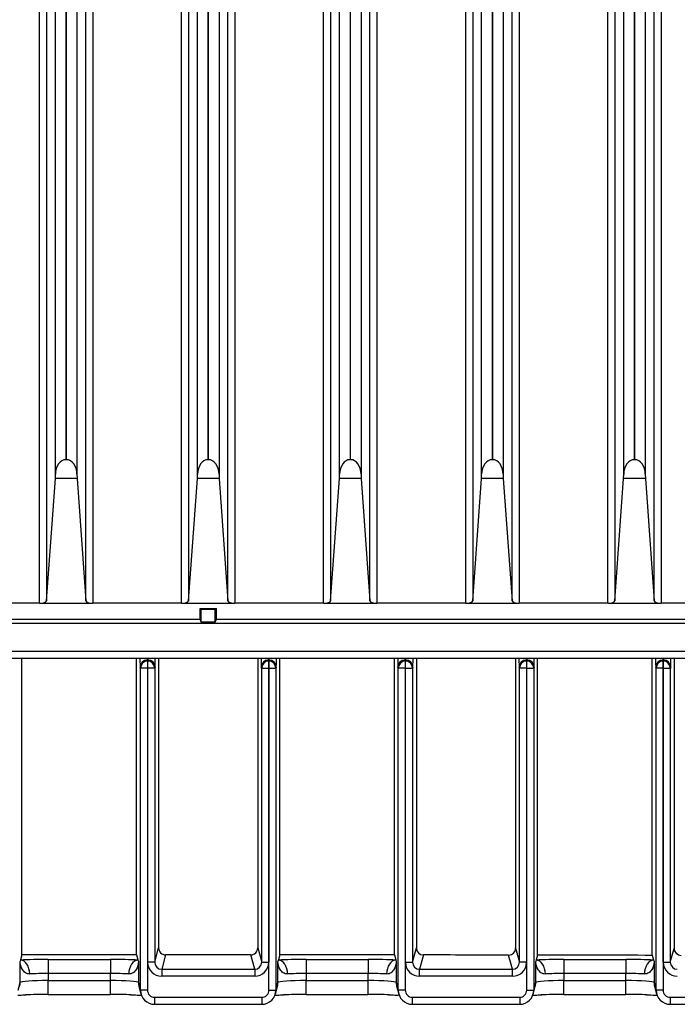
# Paper-space layout 'Layout1' of a CAD drawing. Header units: millimetres. Extents: x 44 to 263, y 63 to 187.
# Tile 8 of 11: x 229 to 243, y 63 to 84. Entities that reach past the tile are written whole.
import ezdxf

# ---------------------------------------------------------------- set-up
doc = ezdxf.new("R2010")
doc.units = ezdxf.units.MM
for name, color, linetype in [('Default', 7, 'Continuous'), ('MS-001450', 7, 'Continuous'), ('MS-001451', 7, 'Continuous'), ('MS-001452', 7, 'Continuous')]:
    doc.layers.add(name, color=color, linetype=linetype)

# ---------------------------------------------------------------- blocks, each defined once
blk = doc.blocks.new('SE3')
at = {"layer": 'MS-001450', "color": 7, "linetype": 'Continuous'}
for p, q in [((229.404, 71.718), (229.404, 119.718)), ((229.554, 119.665), (229.554, 71.772)), ((230.396, 71.772), (230.396, 119.665)), ((230.546, 119.718), (230.546, 71.718)), ((232.446, 71.718), (232.446, 119.718)), ((232.596, 119.665), (232.596, 71.772)), ((233.438, 71.772), (233.438, 119.665)), ((233.588, 119.718), (233.588, 71.718)), ((235.488, 71.718), (235.488, 119.718)), ((235.638, 119.665), (235.638, 71.772)), ((236.48, 71.772), (236.48, 119.665)), ((236.63, 119.718), (236.63, 71.718)), ((238.53, 71.718), (238.53, 119.718)), ((238.68, 119.665), (238.68, 71.772)), ((239.522, 71.772), (239.522, 119.665)), ((239.672, 119.718), (239.672, 71.718)), ((241.572, 71.718), (241.572, 119.718)), ((241.722, 119.665), (241.722, 71.772)), ((242.564, 71.772), (242.564, 119.665)), ((242.714, 119.718), (242.714, 71.718)), ((229.744, 74.479), (229.744, 116.958)), ((230.206, 116.958), (230.206, 74.479)), ((232.786, 74.479), (232.786, 116.958)), ((233.248, 116.958), (233.248, 74.479)), ((235.828, 74.479), (235.828, 116.958)), ((236.29, 116.958), (236.29, 74.479)), ((238.87, 74.479), (238.87, 116.958)), ((239.332, 116.958), (239.332, 74.479)), ((241.912, 74.479), (241.912, 116.958)), ((242.374, 116.958), (242.374, 74.479)), ((229.969, 116.645), (229.969, 74.792)), ((229.981, 74.792), (229.981, 116.645)), ((233.011, 116.645), (233.011, 74.792)), ((233.023, 74.792), (233.023, 116.645)), ((236.053, 116.645), (236.053, 74.792)), ((236.065, 74.792), (236.065, 116.645)), ((239.095, 116.645), (239.095, 74.792)), ((239.107, 74.792), (239.107, 116.645)), ((242.137, 116.645), (242.137, 74.792)), ((242.149, 74.792), (242.149, 116.645)), ((229.969, 74.792), (229.981, 74.792)), ((233.011, 74.792), (233.023, 74.792)), ((236.053, 74.792), (236.065, 74.792)), ((239.095, 74.792), (239.107, 74.792)), ((242.137, 74.792), (242.149, 74.792)), ((229.743, 74.389), (229.744, 74.479)), ((230.206, 74.479), (230.208, 74.389)), ((232.785, 74.389), (232.786, 74.479)), ((233.248, 74.479), (233.25, 74.389)), ((235.827, 74.389), (235.828, 74.479)), ((236.29, 74.479), (236.292, 74.389)), ((238.869, 74.389), (238.87, 74.479)), ((239.332, 74.479), (239.334, 74.389)), ((241.911, 74.389), (241.912, 74.479)), ((242.374, 74.479), (242.376, 74.389)), ((229.554, 71.772), (229.743, 74.389)), ((230.208, 74.389), (229.743, 74.389)), ((230.208, 74.389), (230.396, 71.772)), ((232.596, 71.772), (232.785, 74.389)), ((233.25, 74.389), (232.785, 74.389)), ((233.25, 74.389), (233.438, 71.772)), ((235.638, 71.772), (235.827, 74.389)), ((236.292, 74.389), (235.827, 74.389)), ((236.292, 74.389), (236.48, 71.772)), ((238.68, 71.772), (238.869, 74.389)), ((239.334, 74.389), (238.869, 74.389)), ((239.334, 74.389), (239.522, 71.772)), ((241.722, 71.772), (241.911, 74.389)), ((242.376, 74.389), (241.911, 74.389)), ((242.376, 74.389), (242.564, 71.772)), ((229.404, 71.718), (227.504, 71.718)), ((229.404, 71.718), (230.546, 71.718)), ((232.446, 71.718), (230.546, 71.718)), ((232.446, 71.718), (233.588, 71.718)), ((235.488, 71.718), (233.588, 71.718)), ((235.488, 71.718), (236.63, 71.718)), ((238.53, 71.718), (236.63, 71.718)), ((238.53, 71.718), (239.672, 71.718)), ((241.572, 71.718), (239.672, 71.718)), ((241.572, 71.718), (242.714, 71.718)), ((244.614, 71.718), (242.714, 71.718))]:
    blk.add_line(p, q, dxfattribs=at)
for centre, major_axis, ratio, start_param, end_param in [((229.969, 74.47), (0, -0.321), 0.700208, 3.141593, 4.686209), ((229.981, 74.47), (0, 0.321), 0.700208, 4.738569, 6.283185), ((233.011, 74.47), (0, -0.321), 0.700208, 3.141593, 4.686209), ((233.023, 74.47), (0, 0.321), 0.700208, 4.738569, 6.283185), ((236.053, 74.47), (0, -0.321), 0.700208, 3.141593, 4.686209), ((236.065, 74.47), (0, 0.321), 0.700208, 4.738569, 6.283185), ((239.095, 74.47), (0, -0.321), 0.700208, 3.141593, 4.686209), ((239.107, 74.47), (0, 0.321), 0.700208, 4.738569, 6.283185), ((242.137, 74.47), (0, -0.321), 0.700208, 3.141593, 4.686209), ((242.149, 74.47), (0, 0.321), 0.700208, 4.738569, 6.283185), ((229.404, 71.773), (0.15, 0), 0.36397, 4.712389, 6.257005), ((230.546, 71.773), (0.15, 0), 0.36397, 3.167773, 4.712389), ((232.446, 71.773), (0.15, 0), 0.36397, 4.712389, 6.257005), ((233.588, 71.773), (-0.15, 0), 0.36397, 0.02618, 1.570796), ((235.488, 71.773), (0.15, 0), 0.36397, 4.712389, 6.257005), ((236.63, 71.773), (-0.15, 0), 0.36397, 0.02618, 1.570796), ((238.53, 71.773), (0.15, 0), 0.36397, 4.712389, 6.257005), ((239.672, 71.773), (0.15, 0), 0.36397, 3.167773, 4.712389), ((241.572, 71.773), (0.15, 0), 0.36397, 4.712389, 6.257005), ((242.714, 71.773), (0.15, 0), 0.36397, 3.167773, 4.712389)]:
    blk.add_ellipse(centre, major_axis=major_axis, ratio=ratio, start_param=start_param, end_param=end_param, dxfattribs=at)
at = {"layer": 'MS-001451', "color": 7, "linetype": 'Continuous'}
for p, q in [((232.867, 71.583), (232.842, 71.608)), ((232.842, 71.608), (233.192, 71.608)), ((232.842, 71.372), (232.842, 71.608)), ((233.167, 71.583), (232.867, 71.583)), ((232.867, 71.31), (232.867, 71.583)), ((233.167, 71.583), (233.192, 71.608)), ((233.167, 71.31), (233.167, 71.583)), ((233.192, 71.372), (233.192, 71.608)), ((253.081, 71.283), (212.953, 71.283)), ((232.842, 71.372), (221.942, 71.372)), ((232.867, 71.31), (232.842, 71.372)), ((233.167, 71.31), (232.867, 71.31)), ((233.167, 71.31), (233.192, 71.372)), ((244.092, 71.372), (233.192, 71.372)), ((212.953, 70.689), (253.081, 70.689)), ((212.953, 70.539), (253.081, 70.539))]:
    blk.add_line(p, q, dxfattribs=at)
at = {"layer": 'MS-001452', "color": 7, "linetype": 'Continuous'}
for p, q in [((229.028, 64.189), (229.028, 70.539)), ((231.482, 64.191), (231.482, 70.539)), ((231.728, 70.502), (231.708, 70.502)), ((231.708, 70.502), (231.716, 70.481)), ((231.716, 70.481), (231.72, 70.481)), ((231.716, 70.481), (231.716, 70.331)), ((231.72, 70.481), (231.728, 70.502)), ((231.72, 70.331), (231.72, 70.481)), ((231.954, 70.539), (231.954, 64.341)), ((234.077, 70.539), (234.077, 64.341)), ((234.303, 70.502), (234.311, 70.481)), ((234.323, 70.502), (234.303, 70.502)), ((234.311, 70.481), (234.315, 70.481)), ((234.311, 70.481), (234.311, 70.331)), ((234.315, 70.481), (234.323, 70.502)), ((234.315, 70.331), (234.315, 70.481)), ((234.549, 64.191), (234.549, 70.539)), ((237.003, 64.189), (237.003, 70.539)), ((237.248, 70.502), (237.228, 70.502)), ((237.228, 70.502), (237.236, 70.481)), ((237.236, 70.481), (237.24, 70.481)), ((237.236, 70.481), (237.236, 70.331)), ((237.24, 70.481), (237.248, 70.502)), ((237.24, 70.331), (237.24, 70.481)), ((237.473, 70.539), (237.473, 64.339)), ((239.599, 70.539), (239.599, 64.336)), ((239.823, 70.502), (239.831, 70.481)), ((239.843, 70.502), (239.823, 70.502)), ((239.831, 70.481), (239.835, 70.481)), ((239.831, 70.481), (239.831, 70.331)), ((239.835, 70.481), (239.843, 70.502)), ((239.835, 70.331), (239.835, 70.481)), ((240.067, 64.185), (240.067, 70.539)), ((242.525, 64.181), (242.525, 70.539)), ((242.768, 70.502), (242.748, 70.502)), ((242.748, 70.502), (242.756, 70.481)), ((242.756, 70.481), (242.76, 70.481)), ((242.756, 70.481), (242.756, 70.331)), ((242.76, 70.481), (242.768, 70.502)), ((242.76, 70.331), (242.76, 70.481)), ((242.991, 70.539), (242.991, 64.33)), ((231.566, 70.331), (231.558, 70.352)), ((231.566, 63.433), (231.566, 70.331)), ((231.716, 70.331), (231.566, 70.331)), ((231.72, 70.331), (231.716, 70.331)), ((231.716, 70.331), (231.716, 63.433)), ((231.72, 64.033), (231.72, 70.331)), ((231.87, 70.331), (231.72, 70.331)), ((231.878, 70.352), (231.87, 70.331)), ((231.87, 70.331), (231.87, 64.033)), ((234.161, 70.331), (234.153, 70.352)), ((234.161, 64.033), (234.161, 70.331)), ((234.161, 70.331), (234.311, 70.331)), ((234.311, 70.331), (234.311, 64.033)), ((234.315, 70.331), (234.311, 70.331)), ((234.315, 63.433), (234.315, 70.331)), ((234.315, 70.331), (234.465, 70.331)), ((234.473, 70.352), (234.465, 70.331)), ((234.465, 70.331), (234.465, 63.433)), ((237.086, 70.331), (237.078, 70.352)), ((237.086, 63.433), (237.086, 70.331)), ((237.236, 70.331), (237.086, 70.331)), ((237.24, 70.331), (237.236, 70.331)), ((237.236, 70.331), (237.236, 63.433)), ((237.24, 64.033), (237.24, 70.331)), ((237.24, 70.331), (237.39, 70.331)), ((237.398, 70.352), (237.39, 70.331)), ((237.39, 70.331), (237.39, 64.033)), ((239.681, 70.331), (239.673, 70.352)), ((239.681, 64.033), (239.681, 70.331)), ((239.831, 70.331), (239.681, 70.331)), ((239.831, 70.331), (239.831, 64.033)), ((239.835, 70.331), (239.831, 70.331)), ((239.835, 63.433), (239.835, 70.331)), ((239.835, 70.331), (239.985, 70.331)), ((239.993, 70.352), (239.985, 70.331)), ((239.985, 70.331), (239.985, 63.433)), ((242.606, 70.331), (242.598, 70.352)), ((242.606, 63.433), (242.606, 70.331)), ((242.756, 70.331), (242.606, 70.331)), ((242.76, 70.331), (242.756, 70.331)), ((242.756, 70.331), (242.756, 63.433)), ((242.76, 64.033), (242.76, 70.331)), ((242.76, 70.331), (242.91, 70.331)), ((242.918, 70.352), (242.91, 70.331)), ((242.91, 70.331), (242.91, 64.033)), ((231.87, 64.033), (231.954, 64.341)), ((234.077, 64.341), (234.161, 64.033)), ((237.39, 64.033), (237.473, 64.339)), ((239.599, 64.336), (239.681, 64.033)), ((242.91, 64.033), (242.991, 64.33)), ((228.999, 64.081), (228.99, 64.049)), ((229.028, 64.189), (228.999, 64.081)), ((229.59, 64.091), (230.921, 64.091)), ((229.59, 64.091), (229.59, 63.792)), ((230.921, 64.091), (230.921, 63.792)), ((231.482, 64.191), (231.512, 64.081)), ((231.512, 64.081), (231.521, 64.049)), ((232.104, 64.191), (232.02, 63.883)), ((234.011, 63.883), (233.927, 64.191)), ((234.519, 64.081), (234.51, 64.049)), ((234.549, 64.191), (234.519, 64.081)), ((235.11, 64.091), (236.441, 64.091)), ((235.11, 64.091), (235.11, 63.792)), ((236.441, 64.091), (236.441, 63.792)), ((237.003, 64.189), (237.032, 64.081)), ((237.032, 64.081), (237.041, 64.049)), ((237.623, 64.189), (237.54, 63.883)), ((239.531, 63.883), (239.449, 64.186)), ((240.039, 64.081), (240.03, 64.049)), ((240.067, 64.185), (240.039, 64.081)), ((240.63, 64.091), (241.961, 64.091)), ((240.63, 64.091), (240.63, 63.792)), ((241.961, 64.091), (241.961, 63.792)), ((242.525, 64.181), (242.552, 64.081)), ((242.552, 64.081), (242.561, 64.049)), ((228.99, 63.599), (228.99, 64.049)), ((231.521, 64.049), (231.521, 63.599)), ((231.87, 64.033), (231.72, 64.033)), ((232.02, 63.883), (234.011, 63.883)), ((232.02, 63.883), (232.02, 63.733)), ((234.011, 63.883), (234.011, 63.733)), ((234.161, 64.033), (234.311, 64.033)), ((234.51, 63.599), (234.51, 64.049)), ((237.041, 64.049), (237.041, 63.599)), ((237.24, 64.033), (237.39, 64.033)), ((237.54, 63.883), (239.531, 63.883)), ((237.54, 63.733), (237.54, 63.883)), ((239.531, 63.733), (239.531, 63.883)), ((239.831, 64.033), (239.681, 64.033)), ((240.03, 63.599), (240.03, 64.049)), ((242.561, 64.049), (242.561, 63.599)), ((242.76, 64.033), (242.91, 64.033)), ((229.59, 63.792), (229.59, 63.642)), ((230.921, 63.792), (229.59, 63.792)), ((230.921, 63.642), (230.921, 63.792)), ((234.011, 63.733), (232.02, 63.733)), ((235.11, 63.792), (235.11, 63.642)), ((236.441, 63.792), (235.11, 63.792)), ((236.441, 63.642), (236.441, 63.792)), ((239.531, 63.733), (237.54, 63.733)), ((240.63, 63.792), (240.63, 63.642)), ((241.961, 63.792), (240.63, 63.792)), ((241.961, 63.642), (241.961, 63.792)), ((228.945, 63.433), (228.99, 63.599)), ((229.59, 63.642), (230.921, 63.642)), ((229.59, 63.342), (229.59, 63.642)), ((230.921, 63.342), (230.921, 63.642)), ((231.521, 63.599), (231.566, 63.433)), ((231.531, 63.52), (231.577, 63.354)), ((234.455, 63.354), (234.5, 63.52)), ((234.465, 63.433), (234.51, 63.599)), ((235.11, 63.642), (236.441, 63.642)), ((235.11, 63.342), (235.11, 63.642)), ((236.441, 63.342), (236.441, 63.642)), ((237.041, 63.599), (237.086, 63.433)), ((237.051, 63.52), (237.097, 63.354)), ((239.975, 63.354), (240.02, 63.52)), ((239.985, 63.433), (240.03, 63.599)), ((240.63, 63.642), (241.961, 63.642)), ((240.63, 63.342), (240.63, 63.642)), ((241.961, 63.342), (241.961, 63.642)), ((242.561, 63.599), (242.606, 63.433)), ((242.571, 63.52), (242.617, 63.354)), ((229.59, 63.342), (230.921, 63.342)), ((231.716, 63.433), (231.566, 63.433)), ((231.866, 63.282), (234.165, 63.282)), ((231.866, 63.282), (231.866, 63.132)), ((234.165, 63.282), (234.165, 63.132)), ((234.315, 63.433), (234.465, 63.433)), ((235.11, 63.342), (236.441, 63.342)), ((237.236, 63.433), (237.086, 63.433)), ((237.386, 63.282), (239.685, 63.282)), ((237.386, 63.282), (237.386, 63.132)), ((239.685, 63.282), (239.685, 63.132)), ((239.835, 63.433), (239.985, 63.433)), ((240.63, 63.342), (241.961, 63.342)), ((242.756, 63.433), (242.606, 63.433)), ((242.906, 63.282), (245.205, 63.282)), ((242.906, 63.282), (242.906, 63.132)), ((231.866, 63.132), (234.165, 63.132)), ((237.386, 63.132), (239.685, 63.132)), ((242.906, 63.132), (245.205, 63.132))]:
    blk.add_line(p, q, dxfattribs=at)
for centre, radius, start, end in [((232.104, 64.341), 0.15, 179.9615, 269.9939), ((233.927, 64.341), 0.15, 270.0062, 0.0385), ((237.623, 64.339), 0.15, 179.9668, 269.8964), ((239.449, 64.336), 0.15, 269.9085, 0.0437), ((243.141, 64.33), 0.15, 179.972, 269.7989), ((233.017, -4292.107), 4356.298, 89.988028, 90.012012), ((231.866, 63.433), 0.3, 179.982, 270.018), ((234.165, 63.433), 0.3, 269.982, 0.018), ((237.386, 63.433), 0.3, 179.982, 270.018), ((239.685, 63.433), 0.3, 269.982, 0.018), ((242.906, 63.433), 0.3, 179.982, 270.018)]:
    blk.add_arc(centre, radius, start, end, dxfattribs=at)
for centre, major_axis, ratio, start_param, end_param in [((231.558, 70.652), (0, -0.3), 0.013091, -1.185084, -0.034907), ((231.708, 70.352), (0.14, 0.053), 0.999305, 1.212369, 2.782708), ((231.716, 70.331), (0.14, 0.053), 0.999305, 1.212369, 2.782708), ((231.708, 70.652), (0, -0.15), 0.026181, -0.71904, -0.034907), ((231.72, 70.331), (0.14, -0.053), 0.999305, 0.358884, 1.929224), ((231.728, 70.652), (0, -0.15), 0.026181, 0.034907, 0.71904), ((231.728, 70.352), (0.14, -0.053), 0.999305, 0.358884, 1.929224), ((231.878, 70.652), (0, 0.3), 0.013091, 3.176499, 4.326677), ((234.153, 70.652), (0, -0.3), 0.013091, -1.185084, -0.034907), ((234.303, 70.352), (-0.14, -0.053), 0.999305, 4.353961, 5.924301), ((234.311, 70.331), (-0.14, -0.053), 0.999305, 4.353961, 5.924301), ((234.303, 70.652), (0, -0.15), 0.026181, -0.71904, -0.034907), ((234.315, 70.331), (-0.14, 0.053), 0.999305, 3.500477, 5.070817), ((234.323, 70.652), (0, -0.15), 0.026181, 0.034907, 0.71904), ((234.323, 70.352), (-0.14, 0.053), 0.999305, 3.500477, 5.070817), ((234.473, 70.652), (0, -0.3), 0.013091, 0.034907, 1.185084), ((237.078, 70.652), (0, -0.3), 0.013091, -1.185084, -0.034907), ((237.228, 70.352), (0.14, 0.053), 0.999305, 1.212369, 2.782708), ((237.236, 70.331), (0.14, 0.053), 0.999305, 1.212369, 2.782708), ((237.228, 70.652), (0, -0.15), 0.026181, -0.71904, -0.034907), ((237.24, 70.331), (-0.14, 0.053), 0.999305, 3.500477, 5.070817), ((237.248, 70.652), (0, -0.15), 0.026181, 0.034907, 0.71904), ((237.248, 70.352), (-0.14, 0.053), 0.999305, 3.500477, 5.070817), ((237.398, 70.652), (0, 0.3), 0.013091, 3.176499, 4.326677), ((239.673, 70.652), (0, -0.3), 0.013091, -1.185084, -0.034907), ((239.823, 70.352), (0.14, 0.053), 0.999305, 1.212369, 2.782708), ((239.831, 70.331), (0.14, 0.053), 0.999305, 1.212369, 2.782708), ((239.823, 70.652), (0, -0.15), 0.026181, -0.71904, -0.034907), ((239.835, 70.331), (-0.14, 0.053), 0.999305, 3.500477, 5.070817), ((239.843, 70.652), (0, -0.15), 0.026181, 0.034907, 0.71904), ((239.843, 70.352), (-0.14, 0.053), 0.999305, 3.500477, 5.070817), ((239.993, 70.652), (0, -0.3), 0.013091, 0.034907, 1.185084), ((242.598, 70.652), (0, -0.3), 0.013091, -1.185084, -0.034907), ((242.748, 70.352), (0.14, 0.053), 0.999305, 1.212369, 2.782708), ((242.756, 70.331), (0.14, 0.053), 0.999305, 1.212369, 2.782708), ((242.748, 70.652), (0, -0.15), 0.026181, -0.71904, -0.034907), ((242.76, 70.331), (-0.14, 0.053), 0.999305, 3.500477, 5.070817), ((242.768, 70.652), (0, -0.15), 0.026181, 0.034907, 0.71904), ((242.768, 70.352), (-0.14, 0.053), 0.999305, 3.500477, 5.070817), ((242.918, 70.652), (0, 0.3), 0.013091, 3.176499, 4.326677), ((229.59, 64.048), (-0.9, 0), 0.048033, 4.712389, 5.429308), ((228.999, 63.781), (-0.013, 0.3), 0.656738, 4.6849, 6.219521), ((233.017, 54.14), (-209.25, 0), 0.048033, -1.563462, -1.551734), ((230.921, 64.048), (0.9, 0), 0.048033, 0.853878, 1.570796), ((231.512, 63.781), (-0.013, -0.3), 0.656738, 3.205257, 4.739878), ((235.11, 64.048), (-0.9, 0), 0.048033, 4.712389, 5.429308), ((234.519, 63.781), (-0.013, 0.3), 0.656738, 4.6849, 6.219521), ((233.017, 54.14), (209.25, 0), 0.048033, 1.551748, 1.563476), ((236.441, 64.048), (0.9, 0), 0.048033, 0.853878, 1.570796), ((237.032, 63.781), (-0.013, -0.3), 0.656738, 3.205257, 4.739878), ((233.017, 54.14), (209.25, 0), 0.048034, 1.540055, 1.548782), ((240.63, 64.048), (-0.9, 0), 0.048033, 4.712389, 5.429308), ((240.039, 63.781), (-0.013, 0.3), 0.656738, 4.6849, 6.219521), ((233.017, 54.14), (209.25, 0), 0.048033, 1.525342, 1.537097), ((241.961, 64.048), (-0.9, 0), 0.048033, 3.99547, 4.712389), ((242.552, 63.781), (-0.013, -0.3), 0.656738, 3.205257, 4.739878), ((232.02, 64.033), (0.079, 0.29), 0.998763, 1.837182, 3.40735), ((232.02, 64.033), (0.04, 0.145), 0.9963, 1.837182, 3.40735), ((234.011, 64.033), (-0.079, 0.29), 0.998763, 2.875835, 4.446003), ((234.011, 64.033), (-0.04, 0.145), 0.9963, 2.875835, 4.446003), ((237.54, 64.033), (0.079, 0.29), 0.998763, 1.837182, 3.40735), ((237.54, 64.033), (0.04, 0.145), 0.9963, 1.837182, 3.40735), ((239.531, 64.033), (-0.079, 0.29), 0.998763, 2.875835, 4.446003), ((239.531, 64.033), (-0.04, 0.145), 0.9963, 2.875835, 4.446003), ((243.06, 64.033), (0.079, 0.29), 0.998763, 1.837182, 3.40735), ((243.06, 64.033), (0.04, 0.145), 0.9963, 1.837182, 3.40735), ((229.59, 63.749), (-0.6, 0), 0.07205, 4.712389, 5.429308), ((230.921, 63.749), (0.6, 0), 0.07205, 0.853878, 1.570796), ((235.11, 63.749), (-0.6, 0), 0.07205, 4.712389, 5.429308), ((236.441, 63.749), (0.6, 0), 0.07205, 0.853878, 1.570796), ((240.63, 63.749), (-0.6, 0), 0.07205, 4.712389, 5.429308), ((241.961, 63.749), (0.6, 0), 0.07205, 0.853878, 1.570796), ((228.69, 63.599), (-0.289, 0.079), 0.998763, 3.141593, 3.407978), ((229.59, 63.598), (-0.6, 0), 0.07205, 4.712389, 6.270095), ((230.921, 63.598), (-0.6, 0), 0.07205, 3.154683, 4.712389), ((231.821, 63.599), (0.289, 0.079), 0.998763, 2.875207, 3.141593), ((234.21, 63.599), (-0.289, 0.079), 0.998763, 3.141593, 3.407978), ((235.11, 63.598), (-0.6, 0), 0.07205, 4.712389, 6.270095), ((236.441, 63.598), (0.6, 0), 0.07205, 0.01309, 1.570796), ((237.341, 63.599), (0.289, 0.079), 0.998763, 2.875207, 3.141593), ((239.73, 63.599), (-0.289, 0.079), 0.998763, 3.141593, 3.407978), ((240.63, 63.598), (-0.6, 0), 0.07205, 4.712389, 6.270095), ((241.961, 63.598), (0.6, 0), 0.07205, 0.01309, 1.570796), ((242.861, 63.599), (0.289, 0.079), 0.998763, 2.875207, 3.141593), ((229.59, 63.299), (0.9, 0), 0.048033, 1.570796, 2.136657), ((230.921, 63.299), (0.9, 0), 0.048033, 1.048752, 1.570796), ((231.866, 63.433), (0.039, -0.145), 0.998763, 4.446003, 6.017428), ((234.165, 63.433), (0.039, 0.145), 0.998763, 3.40735, 4.978775), ((235.11, 63.299), (-0.9, 0), 0.048033, 4.712389, 5.278249), ((236.441, 63.299), (0.9, 0), 0.048033, 1.048752, 1.570796), ((237.386, 63.433), (0.039, -0.145), 0.998763, 4.446003, 6.017428), ((239.685, 63.433), (0.039, 0.145), 0.998763, 3.40735, 4.978775), ((240.63, 63.299), (0.9, 0), 0.048033, 1.570796, 2.136657), ((241.961, 63.299), (0.9, 0), 0.048033, 1.048752, 1.570796), ((242.906, 63.433), (0.039, -0.145), 0.998763, 4.446003, 6.017428)]:
    blk.add_ellipse(centre, major_axis=major_axis, ratio=ratio, start_param=start_param, end_param=end_param, dxfattribs=at)
for points, knots in [([(229.196, 63.781), (229.159, 63.779), (229.127, 63.791), (229.075, 63.826), (229.054, 63.85), (229.006, 63.928), (228.991, 63.988), (228.99, 64.049)], [0, 0, 0, 0, 0.25, 0.25, 0.5, 0.5, 1, 1, 1, 1]), ([(231.521, 64.049), (231.52, 63.988), (231.505, 63.928), (231.457, 63.85), (231.436, 63.826), (231.385, 63.791), (231.352, 63.779), (231.315, 63.781)], [0, 0, 0, 0, 0.5, 0.5, 0.75, 0.75, 1, 1, 1, 1]), ([(234.716, 63.781), (234.679, 63.779), (234.647, 63.791), (234.595, 63.826), (234.574, 63.85), (234.526, 63.928), (234.511, 63.988), (234.51, 64.049)], [0, 0, 0, 0, 0.25, 0.25, 0.5, 0.5, 1, 1, 1, 1]), ([(237.041, 64.049), (237.04, 63.988), (237.025, 63.928), (236.977, 63.85), (236.956, 63.826), (236.905, 63.791), (236.872, 63.779), (236.835, 63.781)], [0, 0, 0, 0, 0.5, 0.5, 0.75, 0.75, 1, 1, 1, 1]), ([(240.236, 63.781), (240.199, 63.779), (240.167, 63.791), (240.115, 63.826), (240.094, 63.85), (240.046, 63.928), (240.031, 63.988), (240.03, 64.049)], [0, 0, 0, 0, 0.25, 0.25, 0.5, 0.5, 1, 1, 1, 1]), ([(242.561, 64.049), (242.56, 63.988), (242.545, 63.928), (242.497, 63.85), (242.476, 63.826), (242.425, 63.791), (242.392, 63.779), (242.355, 63.781)], [0, 0, 0, 0, 0.5, 0.5, 0.75, 0.75, 1, 1, 1, 1]), ([(228.937, 63.328), (228.95, 63.328), (229.004, 63.331), (229.066, 63.334), (229.118, 63.335), (229.118, 63.335)], [0.7754294, 0.7754294, 0.7754294, 0.7754294, 0.8298971, 0.9999241, 1, 1, 1, 1]), ([(231.362, 63.336), (231.368, 63.336), (231.427, 63.334), (231.5, 63.331), (231.558, 63.329), (231.573, 63.328)], [0, 0, 0, 0, 0.0167972, 0.1874916, 0.248126, 0.248126, 0.248126, 0.248126]), ([(234.457, 63.328), (234.47, 63.328), (234.524, 63.331), (234.586, 63.334), (234.638, 63.335), (234.638, 63.335)], [0.7754294, 0.7754294, 0.7754294, 0.7754294, 0.8298971, 0.9999241, 1, 1, 1, 1]), ([(236.882, 63.336), (236.888, 63.336), (236.947, 63.334), (237.02, 63.331), (237.078, 63.329), (237.093, 63.328)], [0, 0, 0, 0, 0.0167972, 0.1874916, 0.248126, 0.248126, 0.248126, 0.248126]), ([(239.977, 63.328), (239.99, 63.328), (240.044, 63.331), (240.106, 63.334), (240.158, 63.335), (240.158, 63.335)], [0.7754294, 0.7754294, 0.7754294, 0.7754294, 0.8298971, 0.9999241, 1, 1, 1, 1]), ([(242.402, 63.336), (242.408, 63.336), (242.467, 63.334), (242.54, 63.331), (242.598, 63.329), (242.613, 63.328)], [0, 0, 0, 0, 0.0167972, 0.1874916, 0.248126, 0.248126, 0.248126, 0.248126])]:
    blk.add_open_spline(points, degree=3, knots=knots, dxfattribs=at)

psp = doc.layouts.get("Layout1")

# ---------------------------------------------------------------- block references
at = {"layer": 'Default'}
psp.add_blockref('SE3', (0, 0), dxfattribs=at)

doc.saveas('drawing.dxf')
